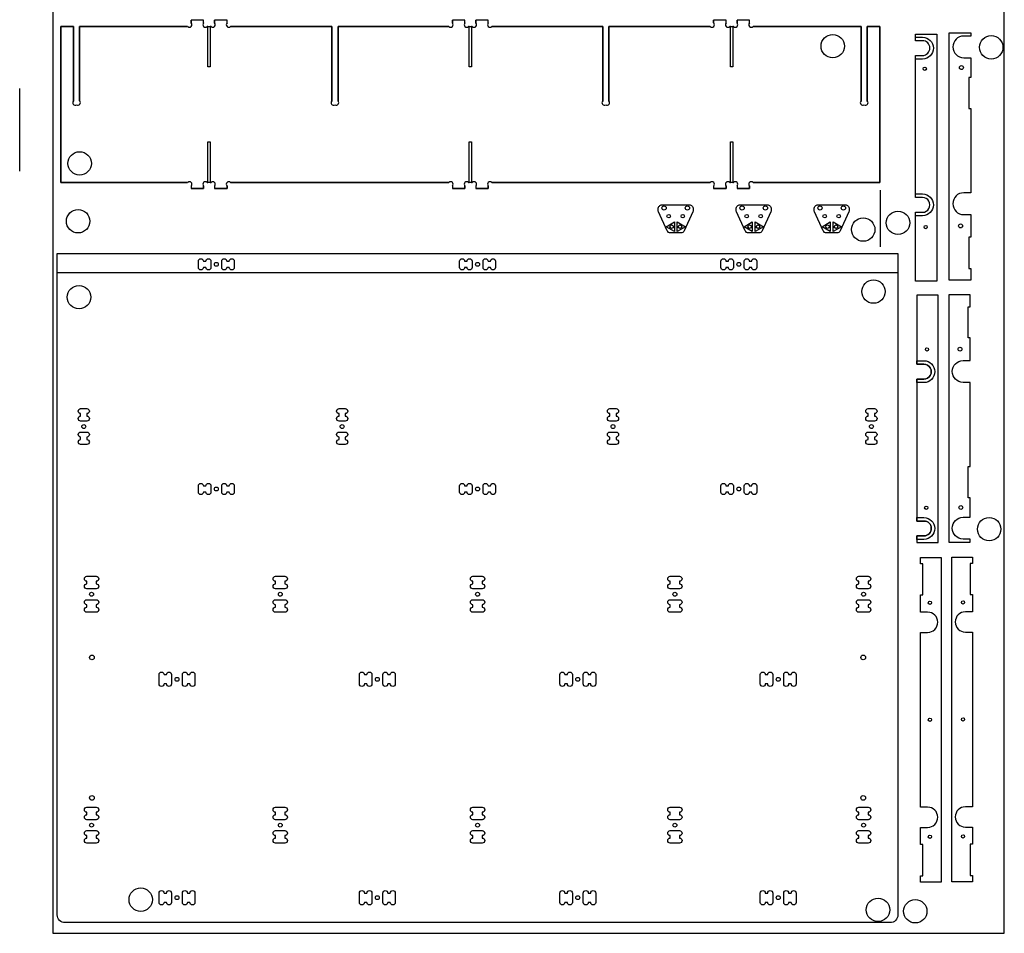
# Model space of a CAD drawing. Header units: millimetres. Extents: x -44 to 1218, y -68 to 2376.
# Tile 1 of 2: x -44 to 1218, y -68 to 1103. Entities that reach past the tile are written whole.
import ezdxf

# ---------------------------------------------------------------- set-up
doc = ezdxf.new("R2010")
doc.units = ezdxf.units.MM
doc.layers.get('0').update_dxf_attribs({"linetype": 'CONTINUOUS'})

msp = doc.modelspace()

# ---------------------------------------------------------------- linework, layer by layer
for p, q in [((175.7, 1098.9), (175.7, 1102.4)), ((191.7, 1102.4), (175.7, 1102.4)), ((191.7, 1102.4), (175.7, 1102.4)), ((175.7, 1102.4), (175.7, 1098.9)), ((191.7, 1098.9), (191.7, 1102.4)), ((191.7, 1098.9), (191.7, 1102.4)), ((205.7, 1098.9), (205.7, 1102.4)), ((221.7, 1102.4), (205.7, 1102.4)), ((221.7, 1102.4), (205.7, 1102.4)), ((205.7, 1102.4), (205.7, 1098.9)), ((221.7, 1098.9), (221.7, 1102.4)), ((221.7, 1098.9), (221.7, 1102.4)), ((510.7, 1098.9), (510.7, 1102.4)), ((526.7, 1102.4), (510.7, 1102.4)), ((526.7, 1102.4), (510.7, 1102.4)), ((510.7, 1102.4), (510.7, 1098.9)), ((526.7, 1098.9), (526.7, 1102.4)), ((526.7, 1098.9), (526.7, 1102.4)), ((540.7, 1098.9), (540.7, 1102.4)), ((556.7, 1102.4), (540.7, 1102.4)), ((556.7, 1102.4), (540.7, 1102.4)), ((540.7, 1102.4), (540.7, 1098.9)), ((556.7, 1098.9), (556.7, 1102.4)), ((556.7, 1098.9), (556.7, 1102.4)), ((845.7, 1098.9), (845.7, 1102.4)), ((861.7, 1102.4), (845.7, 1102.4)), ((861.7, 1102.4), (845.7, 1102.4)), ((845.7, 1102.4), (845.7, 1098.9)), ((861.7, 1098.9), (861.7, 1102.4)), ((861.7, 1098.9), (861.7, 1102.4)), ((875.7, 1098.9), (875.7, 1102.4)), ((891.7, 1102.4), (875.7, 1102.4)), ((891.7, 1102.4), (875.7, 1102.4)), ((875.7, 1102.4), (875.7, 1098.9)), ((891.7, 1098.9), (891.7, 1102.4)), ((891.7, 1098.9), (891.7, 1102.4)), ((8.7, 1094.4), (24.7, 1094.4)), ((8.7, 894.4), (8.7, 1094.4)), ((24.7, 1094.4), (8.7, 1094.4)), ((8.7, 1094.4), (8.7, 894.4)), ((24.7, 1094.4), (24.7, 998.9)), ((24.7, 998.9), (24.7, 1094.4)), ((32.7, 1094.4), (171.2, 1094.4)), ((32.7, 998.9), (32.7, 1094.4)), ((171.2, 1094.4), (32.7, 1094.4)), ((32.7, 1094.4), (32.7, 998.9)), ((196.3, 1094.4), (201.2, 1094.4)), ((197.2, 1094.4), (196.3, 1094.4)), ((197.2, 1042.4), (197.2, 1094.4)), ((201.2, 1094.4), (200.2, 1094.4)), ((200.2, 1094.4), (200.2, 1042.4)), ((226.3, 1094.4), (356.1, 1094.4)), ((356.1, 1094.4), (226.3, 1094.4)), ((356.1, 1094.4), (356.1, 998.9)), ((356.1, 998.9), (356.1, 1094.4)), ((364.1, 1094.4), (506.2, 1094.4)), ((364.1, 998.9), (364.1, 1094.4)), ((506.2, 1094.4), (364.1, 1094.4)), ((364.1, 1094.4), (364.1, 998.9)), ((531.3, 1094.4), (536.2, 1094.4)), ((532.2, 1094.4), (531.3, 1094.4)), ((532.2, 1042.4), (532.2, 1094.4)), ((536.2, 1094.4), (535.2, 1094.4)), ((535.2, 1094.4), (535.2, 1042.4)), ((561.3, 1094.4), (703.4, 1094.4)), ((703.4, 1094.4), (561.3, 1094.4)), ((703.4, 1094.4), (703.4, 998.9)), ((703.4, 998.9), (703.4, 1094.4)), ((711.4, 998.9), (711.4, 1094.4)), ((711.4, 1094.4), (841.2, 1094.4)), ((841.2, 1094.4), (711.4, 1094.4)), ((711.4, 1094.4), (711.4, 998.9)), ((866.3, 1094.4), (871.2, 1094.4)), ((867.2, 1094.4), (866.3, 1094.4)), ((867.2, 1042.4), (867.2, 1094.4)), ((871.2, 1094.4), (870.2, 1094.4)), ((870.2, 1094.4), (870.2, 1042.4)), ((896.3, 1094.4), (1034.7, 1094.4)), ((1034.7, 1094.4), (896.3, 1094.4)), ((1034.7, 1094.4), (1034.7, 998.9)), ((1034.7, 998.9), (1034.7, 1094.4)), ((1042.7, 998.9), (1042.7, 1094.4)), ((1042.7, 1094.4), (1058.7, 1094.4)), ((1058.7, 1094.4), (1042.7, 1094.4)), ((1042.7, 1094.4), (1042.7, 998.9)), ((1058.7, 1094.4), (1058.7, 894.4)), ((1058.7, 894.4), (1058.7, 1094.4)), ((200.2, 1042.4), (197.2, 1042.4)), ((535.2, 1042.4), (532.2, 1042.4)), ((870.2, 1042.4), (867.2, 1042.4)), ((-44.2, 908.9), (-44.2, 1014.8)), ((197.2, 894.4), (197.2, 946.4)), ((197.2, 946.4), (200.2, 946.4)), ((200.2, 946.4), (200.2, 894.4)), ((532.2, 894.4), (532.2, 946.4)), ((532.2, 946.4), (535.2, 946.4)), ((535.2, 946.4), (535.2, 894.4)), ((867.2, 894.4), (867.2, 946.4)), ((867.2, 946.4), (870.2, 946.4)), ((870.2, 946.4), (870.2, 894.4)), ((171.2, 894.4), (8.7, 894.4)), ((8.7, 894.4), (171.2, 894.4)), ((175.7, 889.9), (175.7, 886.4)), ((175.7, 889.9), (175.7, 886.4)), ((191.7, 886.4), (175.7, 886.4)), ((175.7, 886.4), (191.7, 886.4)), ((191.7, 889.9), (191.7, 886.4)), ((191.7, 886.4), (191.7, 889.9)), ((201.2, 894.4), (196.3, 894.4)), ((196.3, 894.4), (197.2, 894.4)), ((200.2, 894.4), (201.2, 894.4)), ((205.7, 889.9), (205.7, 886.4)), ((205.7, 889.9), (205.7, 886.4)), ((221.7, 886.4), (205.7, 886.4)), ((205.7, 886.4), (221.7, 886.4)), ((221.7, 889.9), (221.7, 886.4)), ((221.7, 886.4), (221.7, 889.9)), ((506.2, 894.4), (226.3, 894.4)), ((226.3, 894.4), (506.2, 894.4)), ((510.7, 889.9), (510.7, 886.4)), ((510.7, 889.9), (510.7, 886.4)), ((526.7, 886.4), (510.7, 886.4)), ((510.7, 886.4), (526.7, 886.4)), ((526.7, 889.9), (526.7, 886.4)), ((526.7, 886.4), (526.7, 889.9)), ((536.2, 894.4), (531.3, 894.4)), ((531.3, 894.4), (532.2, 894.4)), ((535.2, 894.4), (536.2, 894.4)), ((540.7, 889.9), (540.7, 886.4)), ((540.7, 889.9), (540.7, 886.4)), ((556.7, 886.4), (540.7, 886.4)), ((540.7, 886.4), (556.7, 886.4)), ((556.7, 889.9), (556.7, 886.4)), ((556.7, 886.4), (556.7, 889.9)), ((841.2, 894.4), (561.3, 894.4)), ((561.3, 894.4), (841.2, 894.4)), ((845.7, 889.9), (845.7, 886.4)), ((845.7, 889.9), (845.7, 886.4)), ((861.7, 886.4), (845.7, 886.4)), ((845.7, 886.4), (861.7, 886.4)), ((861.7, 889.9), (861.7, 886.4)), ((861.7, 886.4), (861.7, 889.9)), ((871.2, 894.4), (866.3, 894.4)), ((866.3, 894.4), (867.2, 894.4)), ((870.2, 894.4), (871.2, 894.4)), ((875.7, 889.9), (875.7, 886.4)), ((875.7, 889.9), (875.7, 886.4)), ((891.7, 886.4), (875.7, 886.4)), ((875.7, 886.4), (891.7, 886.4)), ((891.7, 889.9), (891.7, 886.4)), ((891.7, 886.4), (891.7, 889.9)), ((1058.7, 894.4), (896.3, 894.4)), ((896.3, 894.4), (1058.7, 894.4)), ((1059.1, 884.4), (1059.1, 811.8)), ((4, 803.4), (1082, 803.4))]:
    msp.add_line(p, q)
for points in [[(-1.6, -68.2), (1218.4, -68.2), (1218.4, 2371.8), (-1.6, 2371.8)], [(784.8, 837.6), (795.3, 843.7), (795.3, 831.6)], [(809.5, 837.6), (799, 831.6), (799, 843.7)], [(884.8, 837.6), (895.3, 843.7), (895.3, 831.6)], [(909.5, 837.6), (899, 831.6), (899, 843.7)], [(984.8, 837.6), (995.3, 843.7), (995.3, 831.6)], [(1009.5, 837.6), (999, 831.6), (999, 843.7)], [(1082, 803.4), (1082, 778.4), (4, 778.4), (4, 803.4)]]:
    msp.add_lwpolyline(points, close=True)
for points in [[(1175.4, 784.1), (1175.4, 769.1), (1147.9, 769.1), (1147.9, 1086.1), (1175.4, 1086.1), (1175.4, 1082.1), (1166.4, 1082.1, 1), (1166.4, 1054.1), (1175.4, 1054.1), (1175.4, 1029.1), (1172.9, 1029.1), (1172.9, 989.1), (1175.4, 989.1), (1175.4, 881.1), (1166.4, 881.1, 1), (1166.4, 853.1), (1175.4, 853.1), (1175.4, 824.1), (1172.9, 824.1), (1172.9, 784.1)], [(1104.5, 1057.1), (1113.5, 1057.1, 1), (1113.5, 1076.1), (1104.5, 1076.1), (1104.5, 1084.6), (1132, 1084.6), (1132, 767.6), (1104.5, 767.6), (1104.5, 856.1), (1113.5, 856.1, 1.001697), (1113.5, 875.1), (1104.5, 875.1)], [(1104.5, 1057.1), (1113.5, 1057.1, 1), (1113.5, 1076.1), (1104.5, 1076.1), (1104.5, 1080.6), (1113.5, 1080.6, -1), (1113.5, 1052.6), (1104.5, 1052.6)], [(1113.5, 875.1), (1104.5, 875.1), (1104.5, 879.6), (1113.5, 879.6, -1), (1113.5, 851.6), (1104.5, 851.6), (1104.5, 856.1), (1113.5, 856.1, 1.001697)], [(775.1, 856.6, -0.107983), (774.6, 858.7), (774.6, 860.6, -0.414214), (779.6, 865.6), (814.6, 865.6, -0.414214), (819.6, 860.6), (819.6, 858.7, -0.107983), (819.2, 856.6), (808.1, 832.5, -0.29312), (803.6, 829.6), (790.7, 829.6, -0.29312), (786.2, 832.5)], [(875.1, 856.6, -0.107983), (874.6, 858.7), (874.6, 860.6, -0.414214), (879.6, 865.6), (914.6, 865.6, -0.414214), (919.6, 860.6), (919.6, 858.7, -0.107983), (919.2, 856.6), (908.1, 832.5, -0.29312), (903.6, 829.6), (890.7, 829.6, -0.29312), (886.2, 832.5)], [(975.1, 856.6, -0.107983), (974.6, 858.7), (974.6, 860.6, -0.414214), (979.6, 865.6), (1014.6, 865.6, -0.414214), (1019.6, 860.6), (1019.6, 858.7, -0.107983), (1019.2, 856.6), (1008.1, 832.5, -0.29312), (1003.6, 829.6), (990.7, 829.6, -0.29312), (986.2, 832.5)], [(1082, -44.6, -0.414214), (1072, -54.6), (14, -54.6, -0.414214), (4, -44.6), (4, 803.4), (1082, 803.4)], [(201, 785.4, -1), (194.6, 785.4), (191.4, 785.4, -1), (185, 785.4), (185, 793.4, -1), (191.4, 793.4), (194.6, 793.4, -1), (201, 793.4)], [(201, 785.4, -1), (194.6, 785.4), (191.4, 785.4, -1), (185, 785.4), (185, 793.4, -1), (191.4, 793.4), (194.6, 793.4, -1), (201, 793.4)], [(224.6, 793.4, -1), (231, 793.4), (231, 785.4, -1), (224.6, 785.4), (221.4, 785.4, -1), (215, 785.4), (215, 793.4, -1), (221.4, 793.4)], [(224.6, 793.4, -1), (231, 793.4), (231, 785.4, -1), (224.6, 785.4), (221.4, 785.4, -1), (215, 785.4), (215, 793.4, -1), (221.4, 793.4)], [(529.6, 793.4, -1), (536, 793.4), (536, 785.4, -1), (529.6, 785.4), (526.4, 785.4, -1), (520, 785.4), (520, 793.4, -1), (526.4, 793.4)], [(529.6, 793.4, -1), (536, 793.4), (536, 785.4, -1), (529.6, 785.4), (526.4, 785.4, -1), (520, 785.4), (520, 793.4, -1), (526.4, 793.4)], [(559.6, 793.4, -1), (566, 793.4), (566, 785.4, -1), (559.6, 785.4), (556.4, 785.4, -1), (550, 785.4), (550, 793.4, -1), (556.4, 793.4)], [(559.6, 793.4, -1), (566, 793.4), (566, 785.4, -1), (559.6, 785.4), (556.4, 785.4, -1), (550, 785.4), (550, 793.4, -1), (556.4, 793.4)], [(864.6, 793.4, -1), (871, 793.4), (871, 785.4, -1), (864.6, 785.4), (861.4, 785.4, -1), (855, 785.4), (855, 793.4, -1), (861.4, 793.4)], [(864.6, 793.4, -1), (871, 793.4), (871, 785.4, -1), (864.6, 785.4), (861.4, 785.4, -1), (855, 785.4), (855, 793.4, -1), (861.4, 793.4)], [(894.6, 793.4, -1), (901, 793.4), (901, 785.4, -1), (894.6, 785.4), (891.4, 785.4, -1), (885, 785.4), (885, 793.4, -1), (891.4, 793.4)], [(894.6, 793.4, -1), (901, 793.4), (901, 785.4, -1), (894.6, 785.4), (891.4, 785.4, -1), (885, 785.4), (885, 793.4, -1), (891.4, 793.4)], [(1106.3, 460.3), (1115.3, 460.3, -1), (1115.3, 441.3), (1106.3, 441.3), (1106.3, 432.8), (1133.8, 432.8), (1133.8, 749.8), (1106.3, 749.8), (1106.3, 661.3), (1115.3, 661.3, -1.001697), (1115.2, 642.3), (1106.3, 642.3)], [(1174.7, 735.1), (1174.7, 750.1), (1147.2, 750.1), (1147.2, 433.1), (1174.7, 433.1), (1174.7, 437.1), (1165.7, 437.1, -1), (1165.7, 465.1), (1174.7, 465.1), (1174.7, 490.1), (1172.2, 490.1), (1172.2, 530.1), (1174.7, 530.1), (1174.7, 638.1), (1165.7, 638.1, -1), (1165.7, 666.1), (1174.7, 666.1), (1174.7, 695.1), (1172.2, 695.1), (1172.2, 735.1)], [(1106.3, 642.3), (1115.2, 642.3, 1.001697), (1115.3, 661.3), (1106.3, 661.3), (1106.3, 665.8), (1115.3, 665.8, -1), (1115.3, 637.8), (1106.3, 637.8)], [(34, 588.4, -1), (34, 594.8), (34, 598, -1), (34, 604.4), (42, 604.4, -1), (42, 598), (42, 594.8, -1), (42, 588.4)], [(365.3, 588.4, -1), (365.3, 594.8), (365.3, 598, -1), (365.3, 604.4), (373.3, 604.4, -1), (373.3, 598), (373.3, 594.8, -1), (373.3, 588.4)], [(712.7, 588.4, -1), (712.7, 594.8), (712.7, 598, -1), (712.7, 604.4), (720.7, 604.4, -1), (720.7, 598), (720.7, 594.8, -1), (720.7, 588.4)], [(1044, 588.4, -1), (1044, 594.8), (1044, 598, -1), (1044, 604.4), (1052, 604.4, -1), (1052, 598), (1052, 594.8, -1), (1052, 588.4)], [(42, 574.4, -1), (42, 568), (42, 564.8, -1), (42, 558.4), (34, 558.4, -1), (34, 564.8), (34, 568, -1), (34, 574.4)], [(373.3, 564.8, -1), (373.3, 558.4), (365.3, 558.4, -1), (365.3, 564.8), (365.3, 568, -1), (365.3, 574.4), (373.3, 574.4, -1), (373.3, 568)], [(720.7, 564.8, -1), (720.7, 558.4), (712.7, 558.4, -1), (712.7, 564.8), (712.7, 568, -1), (712.7, 574.4), (720.7, 574.4, -1), (720.7, 568)], [(1052, 574.4, -1), (1052, 568), (1052, 564.8, -1), (1052, 558.4), (1044, 558.4, -1), (1044, 564.8), (1044, 568, -1), (1044, 574.4)], [(201, 497.4, -1), (194.6, 497.4), (191.4, 497.4, -1), (185, 497.4), (185, 505.4, -1), (191.4, 505.4), (194.6, 505.4, -1), (201, 505.4)], [(221.4, 497.4, -1), (215, 497.4), (215, 505.4, -1), (221.4, 505.4), (224.6, 505.4, -1), (231, 505.4), (231, 497.4, -1), (224.6, 497.4)], [(529.6, 505.4, -1), (536, 505.4), (536, 497.4, -1), (529.6, 497.4), (526.4, 497.4, -1), (520, 497.4), (520, 505.4, -1), (526.4, 505.4)], [(556.4, 497.4, -1), (550, 497.4), (550, 505.4, -1), (556.4, 505.4), (559.6, 505.4, -1), (566, 505.4), (566, 497.4, -1), (559.6, 497.4)], [(871, 497.4, -1), (864.6, 497.4), (861.4, 497.4, -1), (855, 497.4), (855, 505.4, -1), (861.4, 505.4), (864.6, 505.4, -1), (871, 505.4)], [(891.4, 497.4, -1), (885, 497.4), (885, 505.4, -1), (891.4, 505.4), (894.6, 505.4, -1), (901, 505.4), (901, 497.4, -1), (894.6, 497.4)], [(1115.3, 460.3), (1106.3, 460.3), (1106.3, 464.8), (1115.3, 464.8, -1), (1115.3, 436.8), (1106.3, 436.8), (1106.3, 441.3), (1115.3, 441.3, 1)], [(1111.1, 413.5), (1137.6, 413.5), (1137.6, -2.5), (1111.1, -2.5), (1111.1, 5.5), (1114.1, 5.5), (1114.1, 45.5), (1111.1, 45.5), (1111.1, 67.5), (1120.1, 67.5, 1), (1120.1, 93.5), (1111.1, 93.5), (1111.1, 317.5), (1120.1, 317.5, 1), (1120.1, 343.5), (1111.1, 343.5), (1111.1, 365.5), (1114.1, 365.5), (1114.1, 405.5), (1111.1, 405.5)], [(1177.5, -2.1), (1151, -2.1), (1151, 413.9), (1177.5, 413.9), (1177.5, 405.9), (1174.5, 405.9), (1174.5, 365.9), (1177.5, 365.9), (1177.5, 343.9), (1168.5, 343.9, 1), (1168.5, 317.9), (1177.5, 317.9), (1177.5, 93.9), (1168.5, 93.9, 1), (1168.5, 67.9), (1177.5, 67.9), (1177.5, 45.9), (1174.5, 45.9), (1174.5, 5.9), (1177.5, 5.9)], [(42, 383, -1), (42, 389.4), (54, 389.4, -1), (54, 383), (54, 379.8, -1), (54, 373.4), (42, 373.4, -1), (42, 379.8)], [(284, 383, -1), (284, 389.4), (296, 389.4, -1), (296, 383), (296, 379.8, -1), (296, 373.4), (284, 373.4, -1), (284, 379.8)], [(537, 383, -1), (537, 389.4), (549, 389.4, -1), (549, 383), (549, 379.8, -1), (549, 373.4), (537, 373.4, -1), (537, 379.8)], [(790, 383, -1), (790, 389.4), (802, 389.4, -1), (802, 383), (802, 379.8, -1), (802, 373.4), (790, 373.4, -1), (790, 379.8)], [(1032, 383, -1), (1032, 389.4), (1044, 389.4, -1), (1044, 383), (1044, 379.8, -1), (1044, 373.4), (1032, 373.4, -1), (1032, 379.8)], [(54, 349.8, -1), (54, 343.4), (42, 343.4, -1), (42, 349.8), (42, 353, -1), (42, 359.4), (54, 359.4, -1), (54, 353)], [(296, 349.8, -1), (296, 343.4), (284, 343.4, -1), (284, 349.8), (284, 353, -1), (284, 359.4), (296, 359.4, -1), (296, 353)], [(549, 349.8, -1), (549, 343.4), (537, 343.4, -1), (537, 349.8), (537, 353, -1), (537, 359.4), (549, 359.4, -1), (549, 353)], [(802, 349.8, -1), (802, 343.4), (790, 343.4, -1), (790, 349.8), (790, 353, -1), (790, 359.4), (802, 359.4, -1), (802, 353)], [(1044, 349.8, -1), (1044, 343.4), (1032, 343.4, -1), (1032, 349.8), (1032, 353, -1), (1032, 359.4), (1044, 359.4, -1), (1044, 353)], [(144.1, 263.4, -1), (150.5, 263.4), (150.5, 251.4, -1), (144.1, 251.4), (140.9, 251.4, -1), (134.5, 251.4), (134.5, 263.4, -1), (140.9, 263.4)], [(164.5, 263.4, -1), (170.9, 263.4), (174.1, 263.4, -1), (180.5, 263.4), (180.5, 251.4, -1), (174.1, 251.4), (170.9, 251.4, -1), (164.5, 251.4)], [(401.1, 263.4, -1), (407.5, 263.4), (407.5, 251.4, -1), (401.1, 251.4), (397.9, 251.4, -1), (391.5, 251.4), (391.5, 263.4, -1), (397.9, 263.4)], [(421.5, 263.4, -1), (427.9, 263.4), (431.1, 263.4, -1), (437.5, 263.4), (437.5, 251.4, -1), (431.1, 251.4), (427.9, 251.4, -1), (421.5, 251.4)], [(658.1, 263.4, -1), (664.5, 263.4), (664.5, 251.4, -1), (658.1, 251.4), (654.9, 251.4, -1), (648.5, 251.4), (648.5, 263.4, -1), (654.9, 263.4)], [(688.1, 263.4, -1), (694.5, 263.4), (694.5, 251.4, -1), (688.1, 251.4), (684.9, 251.4, -1), (678.5, 251.4), (678.5, 263.4, -1), (684.9, 263.4)], [(915.1, 263.4, -1), (921.5, 263.4), (921.5, 251.4, -1), (915.1, 251.4), (911.9, 251.4, -1), (905.5, 251.4), (905.5, 263.4, -1), (911.9, 263.4)], [(945.1, 263.4, -1), (951.5, 263.4), (951.5, 251.4, -1), (945.1, 251.4), (941.9, 251.4, -1), (935.5, 251.4), (935.5, 263.4, -1), (941.9, 263.4)], [(42, 77.4, -1), (42, 83.8), (42, 87, -1), (42, 93.4), (54, 93.4, -1), (54, 87), (54, 83.8, -1), (54, 77.4)], [(296, 93.4, -1), (296, 87), (296, 83.8, -1), (296, 77.4), (284, 77.4, -1), (284, 83.8), (284, 87, -1), (284, 93.4)], [(549, 93.4, -1), (549, 87), (549, 83.8, -1), (549, 77.4), (537, 77.4, -1), (537, 83.8), (537, 87, -1), (537, 93.4)], [(802, 93.4, -1), (802, 87), (802, 83.8, -1), (802, 77.4), (790, 77.4, -1), (790, 83.8), (790, 87, -1), (790, 93.4)], [(1044, 93.4, -1), (1044, 87), (1044, 83.8, -1), (1044, 77.4), (1032, 77.4, -1), (1032, 83.8), (1032, 87, -1), (1032, 93.4)], [(42, 47.4, -1), (42, 53.8), (42, 57, -1), (42, 63.4), (54, 63.4, -1), (54, 57), (54, 53.8, -1), (54, 47.4)], [(296, 63.4, -1), (296, 57), (296, 53.8, -1), (296, 47.4), (284, 47.4, -1), (284, 53.8), (284, 57, -1), (284, 63.4)], [(549, 63.4, -1), (549, 57), (549, 53.8, -1), (549, 47.4), (537, 47.4, -1), (537, 53.8), (537, 57, -1), (537, 63.4)], [(802, 63.4, -1), (802, 57), (802, 53.8, -1), (802, 47.4), (790, 47.4, -1), (790, 53.8), (790, 57, -1), (790, 63.4)], [(1044, 63.4, -1), (1044, 57), (1044, 53.8, -1), (1044, 47.4), (1032, 47.4, -1), (1032, 53.8), (1032, 57, -1), (1032, 63.4)], [(134.5, -16.6, -1), (140.9, -16.6), (144.1, -16.6, -1), (150.5, -16.6), (150.5, -28.6, -1), (144.1, -28.6), (140.9, -28.6, -1), (134.5, -28.6)], [(174.1, -16.6, -1), (180.5, -16.6), (180.5, -28.6, -1), (174.1, -28.6), (170.9, -28.6, -1), (164.5, -28.6), (164.5, -16.6, -1), (170.9, -16.6)], [(391.5, -16.6, -1), (397.9, -16.6), (401.1, -16.6, -1), (407.5, -16.6), (407.5, -28.6, -1), (401.1, -28.6), (397.9, -28.6, -1), (391.5, -28.6)], [(431.1, -16.6, -1), (437.5, -16.6), (437.5, -28.6, -1), (431.1, -28.6), (427.9, -28.6, -1), (421.5, -28.6), (421.5, -16.6, -1), (427.9, -16.6)], [(648.5, -16.6, -1), (654.9, -16.6), (658.1, -16.6, -1), (664.5, -16.6), (664.5, -28.6, -1), (658.1, -28.6), (654.9, -28.6, -1), (648.5, -28.6)], [(678.5, -16.6, -1), (684.9, -16.6), (688.1, -16.6, -1), (694.5, -16.6), (694.5, -28.6, -1), (688.1, -28.6), (684.9, -28.6, -1), (678.5, -28.6)], [(905.5, -16.6, -1), (911.9, -16.6), (915.1, -16.6, -1), (921.5, -16.6), (921.5, -28.6, -1), (915.1, -28.6), (911.9, -28.6, -1), (905.5, -28.6)], [(935.5, -16.6, -1), (941.9, -16.6), (945.1, -16.6, -1), (951.5, -16.6), (951.5, -28.6, -1), (945.1, -28.6), (941.9, -28.6, -1), (935.5, -28.6)]]:
    msp.add_lwpolyline(points, format="xyb", close=True)
for centre, radius in [((998.4, 1069.1), 15), ((1201.7, 1067.6), 15), ((1116.5, 1040.1), 2.1), ((1163.4, 1041.6), 2.5), ((32.7, 918.8), 15), ((30.7, 844.6), 15), ((782.1, 861.6), 2.75), ((812.1, 861.6), 2.75), ((882.1, 861.6), 2.75), ((912.1, 861.6), 2.75), ((982.1, 861.6), 2.75), ((1012.1, 861.6), 2.75), ((788.1, 851.1), 2.25), ((806.1, 851.1), 2.25), ((888.1, 851.1), 2.25), ((906.1, 851.1), 2.25), ((988.1, 851.1), 2.25), ((1006.1, 851.1), 2.25), ((1037.5, 833.9), 15), ((1082.1, 842.6), 15), ((791.8, 837.6), 2.25), ((791.8, 837.6), 2.25), ((802.5, 837.6), 2.25), ((802.5, 837.6), 2.25), ((891.8, 837.6), 2.25), ((891.8, 837.6), 2.25), ((902.5, 837.6), 2.25), ((902.5, 837.6), 2.25), ((991.8, 837.6), 2.25), ((991.8, 837.6), 2.25), ((1002.5, 837.6), 2.25), ((1002.5, 837.6), 2.25), ((1117.6, 837.1), 2.1), ((1162.4, 838.6), 2.5), ((208, 789.4), 2.5), ((208, 789.4), 2.5), ((543, 789.4), 2.5), ((543, 789.4), 2.5), ((878, 789.4), 2.5), ((878, 789.4), 2.5), ((31.9, 747.3), 15), ((1050.7, 754.4), 15), ((1119.3, 680.3), 2.1), ((1161.6, 680.6), 2.5), ((38, 581.4), 2.5), ((369.3, 581.4), 2.5), ((716.7, 581.4), 2.5), ((1048, 581.4), 2.5), ((208, 501.4), 2.5), ((543, 501.4), 2.5), ((878, 501.4), 2.5), ((1162.7, 477.6), 2.5), ((1118.3, 477.3), 2.1), ((1199, 449.9), 15), ((48, 366.4), 2.5), ((290, 366.4), 2.5), ((543, 366.4), 2.5), ((796, 366.4), 2.5), ((1038, 366.4), 2.5), ((1123.1, 355.5), 2.1), ((1165.5, 355.9), 2.1), ((48.5, 285.4), 3), ((1037.5, 285.4), 3), ((157.5, 257.4), 2.5), ((414.5, 257.4), 2.5), ((671.5, 257.4), 2.5), ((928.5, 257.4), 2.5), ((1123.1, 205.5), 2.1), ((1165.5, 205.9), 2.1), ((48.5, 105.4), 3), ((1037.5, 105.4), 3), ((48, 70.4), 2.5), ((290, 70.4), 2.5), ((543, 70.4), 2.5), ((796, 70.4), 2.5), ((1038, 70.4), 2.5), ((1123.1, 55.5), 2.1), ((1165.5, 55.9), 2.1), ((111, -25.1), 15), ((157.5, -22.6), 2.5), ((414.5, -22.6), 2.5), ((671.5, -22.6), 2.5), ((928.5, -22.6), 2.5), ((1056.5, -38.2), 15), ((1104.3, -40), 15)]:
    msp.add_circle(centre, radius)
for centre, start, end in [((173.5, 1096.6), -135, 45), ((173.5, 1096.6), -135, 45), ((194, 1096.6), 135, 315), ((194, 1096.6), 135, 315), ((203.5, 1096.6), -135, 45), ((203.5, 1096.6), -135, 45), ((224, 1096.6), 135, 315), ((224, 1096.6), 135, 315), ((508.5, 1096.6), -135, 45), ((508.5, 1096.6), -135, 45), ((529, 1096.6), 135, 315), ((529, 1096.6), 135, 315), ((538.5, 1096.6), -135, 45), ((538.5, 1096.6), -135, 45), ((559, 1096.6), 135, 315), ((559, 1096.6), 135, 315), ((843.5, 1096.6), -135, 45), ((843.5, 1096.6), -135, 45), ((864, 1096.6), 135, 315), ((864, 1096.6), 135, 315), ((873.5, 1096.6), -135, 45), ((873.5, 1096.6), -135, 45), ((894, 1096.6), 135, 315), ((894, 1096.6), 135, 315), ((27, 996.6), 135, 302.8808), ((27, 996.6), 135, 302.8808), ((30.5, 996.6), -122.8808, 45), ((30.5, 996.6), -122.8808, 45), ((358.3, 996.6), 135, 302.8808), ((358.3, 996.6), 135, 302.8808), ((361.8, 996.6), -122.8808, 45), ((361.8, 996.6), -122.8808, 45), ((705.7, 996.6), 135, 302.8808), ((705.7, 996.6), 135, 302.8808), ((709.1, 996.6), -122.8808, 45), ((709.1, 996.6), -122.8808, 45), ((1037, 996.6), 135, 302.8808), ((1037, 996.6), 135, 302.8808), ((1040.5, 996.6), -122.8808, 45), ((1040.5, 996.6), -122.8808, 45), ((173.5, 892.1), -45, 135), ((173.5, 892.1), -45, 135), ((194, 892.1), 45, 225), ((194, 892.1), 45, 225), ((203.5, 892.1), -45, 135), ((203.5, 892.1), -45, 135), ((224, 892.1), 45, 225), ((224, 892.1), 45, 225), ((508.5, 892.1), -45, 135), ((508.5, 892.1), -45, 135), ((529, 892.1), 45, 225), ((529, 892.1), 45, 225), ((538.5, 892.1), -45, 135), ((538.5, 892.1), -45, 135), ((559, 892.1), 45, 225), ((559, 892.1), 45, 225), ((843.5, 892.1), -45, 135), ((843.5, 892.1), -45, 135), ((864, 892.1), 45, 225), ((864, 892.1), 45, 225), ((873.5, 892.1), -45, 135), ((873.5, 892.1), -45, 135), ((894, 892.1), 45, 225), ((894, 892.1), 45, 225)]:
    msp.add_arc(centre, 3.2, start, end)

doc.saveas('drawing.dxf')
